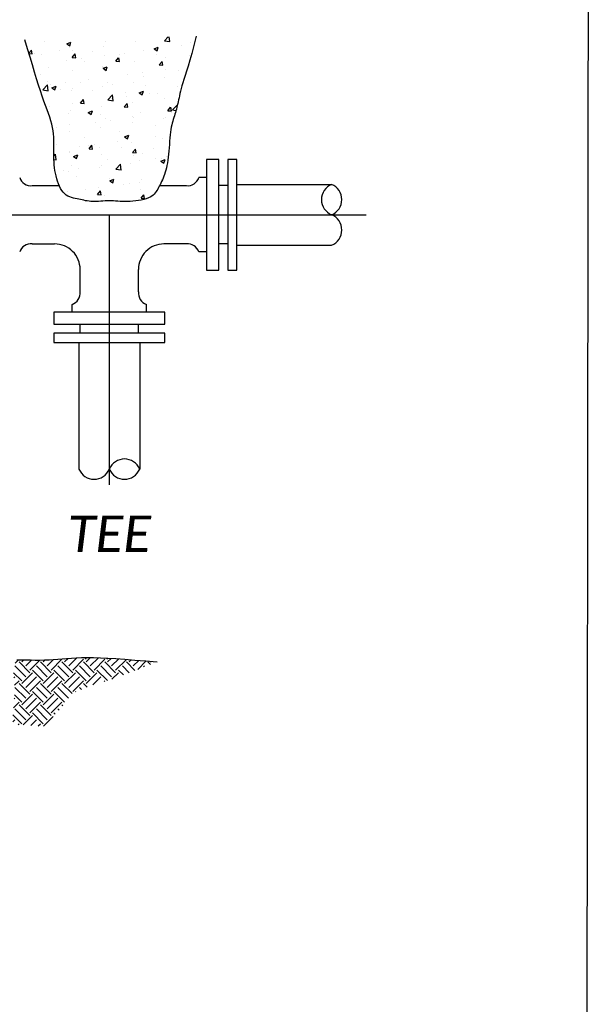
# Model space of a CAD drawing. Header units: feet. Extents: x 100 to 230, y 0 to 21.
# Tile 10 of 31: x 110.14 to 112.32, y 5.81 to 9.58. Entities that reach past the tile are written whole.
import ezdxf

# ---------------------------------------------------------------- set-up
doc = ezdxf.new("R2010")
doc.units = ezdxf.units.FT
doc.header["$MEASUREMENT"] = 0
for name, color, linetype in [('PF_P_Text', 7, 'Continuous'), ('SC_Shading1', 253, 'Continuous'), ('SH_Text', 7, 'Continuous')]:
    doc.layers.add(name, color=color, linetype=linetype)
doc.styles.add('Slanted-Normal', font='calibrii.ttf', dxfattribs={"height": 0.14})

# ---------------------------------------------------------------- blocks, each defined once
blk = doc.blocks.new('*X832')
at = {"color": 0}
for p, q in [((6.6825, 8.1653), (6.6825, 8.1653)), ((6.7752, 8.1565), (6.7927, 8.1632)), ((6.7752, 8.1565), (6.7877, 8.1481)), ((6.7877, 8.1481), (6.7927, 8.1632)), ((6.927, 8.1464), (6.927, 8.1464)), ((6.9337, 8.1659), (6.9337, 8.1659)), ((7.0568, 8.1652), (7.0568, 8.1652)), ((7.1773, 8.1692), (7.193, 8.1855)), ((7.1773, 8.1692), (7.1996, 8.1658)), ((7.1852, 8.1828), (7.1852, 8.1828)), ((7.1996, 8.1658), (7.1973, 8.1856)), ((7.247, 8.1496), (7.247, 8.1496)), ((7.2852, 8.161), (7.2852, 8.161)), ((6.6196, 8.1184), (6.6302, 8.131)), ((6.6202, 8.1164), (6.6331, 8.1153)), ((6.6331, 8.1153), (6.6302, 8.131)), ((6.6421, 8.1158), (6.6421, 8.1158)), ((6.6723, 8.1128), (6.6723, 8.1128)), ((6.7457, 8.1299), (6.7457, 8.1299)), ((6.7879, 8.1408), (6.7879, 8.1408)), ((6.7975, 8.1009), (6.8095, 8.1153)), ((6.8007, 8.1304), (6.8007, 8.1304)), ((6.8124, 8.0996), (6.8095, 8.1153)), ((6.8792, 8.1243), (6.8792, 8.1243)), ((6.9319, 8.1082), (6.9319, 8.1082)), ((6.9936, 8.111), (6.9936, 8.111)), ((7.0126, 8.1187), (7.0126, 8.1187)), ((7.0897, 8.1289), (7.0897, 8.1289)), ((7.1345, 8.1365), (7.152, 8.1432)), ((7.1345, 8.1365), (7.147, 8.1281)), ((7.1394, 8.136), (7.1394, 8.136)), ((7.1461, 8.113), (7.1461, 8.113)), ((7.147, 8.1281), (7.152, 8.1432)), ((7.1523, 8.1372), (7.1523, 8.1372)), ((7.2795, 8.1074), (7.2795, 8.1074)), ((6.7746, 8.0874), (6.7746, 8.0874)), ((6.7975, 8.1009), (6.8124, 8.0996)), ((6.8372, 8.0957), (6.8372, 8.0957)), ((6.8478, 8.0859), (6.8478, 8.0859)), ((6.9768, 8.0852), (6.9888, 8.0996)), ((6.9768, 8.0852), (6.9917, 8.0839)), ((6.9917, 8.0839), (6.9889, 8.0996)), ((7.0538, 8.0819), (7.0538, 8.0819)), ((7.1561, 8.0695), (7.1682, 8.0839)), ((7.1561, 8.0695), (7.1711, 8.0682)), ((7.1711, 8.0682), (7.1682, 8.0839)), ((7.1821, 8.0995), (7.1821, 8.0995)), ((6.6693, 8.0296), (6.6693, 8.0296)), ((6.702, 8.0609), (6.702, 8.0609)), ((6.7976, 8.0472), (6.7976, 8.0472)), ((6.9239, 8.0632), (6.9239, 8.0632)), ((6.9245, 8.0558), (6.942, 8.0625)), ((6.9245, 8.0558), (6.9369, 8.0474)), ((6.9369, 8.0474), (6.942, 8.0625)), ((7.024, 8.0303), (7.024, 8.0303)), ((7.0866, 8.0386), (7.0866, 8.0386)), ((7.1812, 8.051), (7.1812, 8.051)), ((7.2349, 8.0485), (7.2349, 8.0485)), ((6.6769, 7.9671), (6.6963, 7.9874)), ((6.6991, 7.9636), (6.6963, 7.9874)), ((6.697, 8.0022), (6.697, 8.0022)), ((6.7088, 7.9888), (6.7088, 7.9888)), ((6.7714, 7.9971), (6.7714, 7.9971)), ((6.8305, 7.9965), (6.8305, 7.9965)), ((6.8661, 8.0096), (6.8661, 8.0096)), ((6.9433, 7.9985), (6.9433, 7.9985)), ((6.964, 7.9909), (6.964, 7.9909)), ((7.0507, 7.9987), (7.0507, 7.9987)), ((7.0891, 8.0235), (7.0891, 8.0235)), ((7.0974, 7.9853), (7.0974, 7.9853)), ((7.1791, 8.0163), (7.1791, 8.0163)), ((6.6769, 7.9671), (6.6991, 7.9636)), ((6.7144, 7.9752), (6.7319, 7.9819)), ((6.7144, 7.9752), (6.7268, 7.9668)), ((6.7268, 7.9668), (6.7319, 7.9819)), ((6.7498, 7.9686), (6.7498, 7.9686)), ((6.7946, 7.964), (6.7946, 7.964)), ((6.7975, 7.9734), (6.7975, 7.9734)), ((6.8832, 7.963), (6.8832, 7.963)), ((6.9209, 7.98), (6.9209, 7.98)), ((6.9437, 7.9257), (6.9631, 7.946)), ((6.9659, 7.9223), (6.9632, 7.946)), ((7.0167, 7.9573), (7.0167, 7.9573)), ((7.0737, 7.9552), (7.0912, 7.9619)), ((7.0737, 7.9552), (7.0861, 7.9468)), ((7.0861, 7.9468), (7.0912, 7.9619)), ((7.1155, 7.9524), (7.1155, 7.9524)), ((7.1501, 7.9517), (7.1501, 7.9517)), ((7.2309, 7.9796), (7.2309, 7.9796)), ((6.8003, 7.9109), (6.8003, 7.9109)), ((6.8322, 7.9129), (6.8442, 7.9272)), ((6.8322, 7.9129), (6.8471, 7.9116)), ((6.8471, 7.9116), (6.8442, 7.9272)), ((6.9437, 7.9257), (6.9659, 7.9223)), ((6.9582, 7.9317), (6.9582, 7.9317)), ((7.0115, 7.8972), (7.0235, 7.9115)), ((7.0208, 7.94), (7.0208, 7.94)), ((7.0264, 7.8959), (7.0235, 7.9115)), ((7.0477, 7.9155), (7.0477, 7.9155)), ((7.176, 7.9331), (7.176, 7.9331)), ((7.2105, 7.8843), (7.23, 7.9046)), ((7.2302, 7.9029), (7.23, 7.9046)), ((6.7056, 7.8985), (6.7056, 7.8985)), ((6.7808, 7.8695), (6.7808, 7.8695)), ((6.7916, 7.8807), (6.7916, 7.8807)), ((6.8636, 7.8745), (6.8811, 7.8813)), ((6.8636, 7.8745), (6.8761, 7.8662)), ((6.8761, 7.8661), (6.8811, 7.8813)), ((6.9142, 7.8638), (6.9142, 7.8638)), ((6.9178, 7.8967), (6.9178, 7.8967)), ((7.0115, 7.8972), (7.0264, 7.8959)), ((7.0788, 7.8743), (7.0788, 7.8743)), ((7.1908, 7.8815), (7.2028, 7.8959)), ((7.1908, 7.8815), (7.2057, 7.8802)), ((7.2057, 7.8802), (7.2029, 7.8959)), ((7.2076, 7.8746), (7.2076, 7.8746)), ((7.2105, 7.8843), (7.2247, 7.8821)), ((7.2246, 7.8993), (7.2246, 7.8993)), ((6.7872, 7.8243), (6.7872, 7.8243)), ((6.8924, 7.8331), (6.8924, 7.8331)), ((6.933, 7.8493), (6.933, 7.8493)), ((6.955, 7.8414), (6.955, 7.8414)), ((7.0446, 7.8323), (7.0446, 7.8323)), ((7.0477, 7.8582), (7.0477, 7.8582)), ((7.0497, 7.8538), (7.0497, 7.8538)), ((7.173, 7.8499), (7.173, 7.8499)), ((7.1811, 7.8526), (7.1811, 7.8526)), ((6.7345, 7.8123), (6.7345, 7.8123)), ((6.7885, 7.7975), (6.7885, 7.7975)), ((6.9148, 7.8135), (6.9148, 7.8135)), ((6.9929, 7.7944), (6.9929, 7.7944)), ((7.0129, 7.7739), (7.0304, 7.7806)), ((7.1387, 7.8194), (7.1387, 7.8194)), ((6.7321, 7.7417), (6.7321, 7.7417)), ((6.8471, 7.7694), (6.8471, 7.7694)), ((6.8893, 7.7428), (6.8893, 7.7428)), ((6.9839, 7.7552), (6.9839, 7.7552)), ((7.0129, 7.7739), (7.0253, 7.7655)), ((7.0253, 7.7655), (7.0304, 7.7806)), ((7.0416, 7.749), (7.0416, 7.749)), ((7.1418, 7.776), (7.1418, 7.776)), ((7.17, 7.7666), (7.17, 7.7666)), ((6.722, 7.6947), (6.7295, 7.7025)), ((6.7322, 7.6787), (6.7295, 7.7025)), ((6.7848, 7.7081), (6.7848, 7.7081)), ((6.7855, 7.7143), (6.7855, 7.7143)), ((6.8028, 7.6933), (6.8203, 7.7)), ((6.8152, 7.6849), (6.8203, 7.7)), ((6.8267, 7.7345), (6.8267, 7.7345)), ((6.8655, 7.7361), (6.8655, 7.7361)), ((6.8669, 7.7248), (6.8789, 7.7392)), ((6.8669, 7.7248), (6.8818, 7.7235)), ((6.8818, 7.7235), (6.8789, 7.7392)), ((6.9118, 7.7303), (6.9118, 7.7303)), ((6.9182, 7.7025), (6.9182, 7.7025)), ((6.999, 7.7304), (6.999, 7.7304)), ((7.0462, 7.7091), (7.0582, 7.7235)), ((7.0462, 7.7091), (7.0611, 7.7078)), ((7.0611, 7.7078), (7.0582, 7.7235)), ((7.0883, 7.7069), (7.0883, 7.7069)), ((7.1324, 7.7248), (7.1324, 7.7248)), ((6.7225, 7.6802), (6.7322, 7.6787)), ((6.8028, 7.6933), (6.8152, 7.6849)), ((6.9425, 7.6819), (6.9425, 7.6819)), ((6.9768, 7.6408), (6.9963, 7.6611)), ((6.9991, 7.6373), (6.9963, 7.6611)), ((7.0386, 7.6658), (7.0386, 7.6658)), ((7.0517, 7.6969), (7.0517, 7.6969)), ((7.0761, 7.6774), (7.0761, 7.6774)), ((7.1386, 7.6857), (7.1386, 7.6857)), ((7.1621, 7.6732), (7.1796, 7.68)), ((7.1621, 7.6732), (7.1745, 7.6648)), ((7.1669, 7.6834), (7.1669, 7.6834)), ((7.1745, 7.6648), (7.1796, 7.6799)), ((7.1852, 7.6912), (7.1852, 7.6912)), ((6.7609, 7.6359), (6.7609, 7.6359)), ((6.7824, 7.6311), (6.7824, 7.6311)), ((6.7968, 7.6569), (6.7968, 7.6569)), ((6.8235, 7.6442), (6.8235, 7.6442)), ((6.9087, 7.6471), (6.9087, 7.6471)), ((6.9182, 7.6566), (6.9182, 7.6566)), ((6.9768, 7.6408), (6.9991, 7.6374)), ((6.8158, 7.609), (6.8158, 7.609)), ((6.9493, 7.6034), (6.9493, 7.6034)), ((6.952, 7.5926), (6.9695, 7.5993)), ((6.952, 7.5926), (6.9645, 7.5842)), ((6.9645, 7.5842), (6.9695, 7.5993)), ((7.0103, 7.5788), (7.0103, 7.5788)), ((7.0355, 7.5826), (7.0355, 7.5826)), ((7.0729, 7.5871), (7.0729, 7.5871)), ((7.0827, 7.5977), (7.0827, 7.5977)), ((7.1639, 7.6002), (7.1639, 7.6002)), ((7.1676, 7.5995), (7.1676, 7.5995)), ((6.7794, 7.5479), (6.7794, 7.5479)), ((6.8524, 7.558), (6.8524, 7.558)), ((6.9015, 7.5368), (6.9136, 7.5511)), ((6.9057, 7.5639), (6.9057, 7.5639)), ((6.9165, 7.5355), (6.9136, 7.5511)), ((7.078, 7.5577), (7.078, 7.5577)), ((6.9015, 7.5368), (6.9165, 7.5355)), ((6.9322, 7.5327), (6.9322, 7.5327)), ((7.0809, 7.5211), (7.0929, 7.5355)), ((7.0809, 7.5211), (7.0958, 7.5198)), ((7.0958, 7.5198), (7.0929, 7.5354))]:
    blk.add_line(p, q, dxfattribs=at)
blk = doc.blocks.new('*X833')
at = {"color": 0}
for p, q in [((6.0387, 5.42), (6.052, 5.4333)), ((6.0657, 5.4248), (6.0741, 5.4333)), ((6.0822, 5.4083), (6.1069, 5.433)), ((6.0988, 5.3917), (6.14, 5.4328)), ((6.154, 5.4248), (6.1624, 5.4332)), ((6.1706, 5.4083), (6.197, 5.4347)), ((6.1872, 5.3917), (6.2314, 5.4359)), ((6.2424, 5.4359), (6.2403, 5.4381)), ((6.2424, 5.4248), (6.257, 5.4394)), ((6.259, 5.4083), (6.2924, 5.4417)), ((6.2756, 5.3917), (6.3198, 5.4359)), ((6.3308, 5.4359), (6.324, 5.4427)), ((6.3308, 5.4248), (6.3488, 5.4428)), ((6.3474, 5.4083), (6.3813, 5.4421)), ((6.364, 5.3917), (6.4082, 5.4359)), ((6.4192, 5.4359), (6.4143, 5.4408)), ((6.4192, 5.4248), (6.4341, 5.4397)), ((6.4358, 5.4083), (6.4653, 5.4378)), ((6.4523, 5.3917), (6.4962, 5.4356)), ((6.5076, 5.4248), (6.5167, 5.434)), ((6.5242, 5.4083), (6.5474, 5.4315)), ((6.0822, 5.3641), (6.038, 5.4083)), ((6.0988, 5.3806), (6.0546, 5.4248)), ((6.154, 5.3475), (6.1098, 5.3917)), ((6.1706, 5.3641), (6.1264, 5.4083)), ((6.1872, 5.3806), (6.143, 5.4248)), ((6.2424, 5.3475), (6.1982, 5.3917)), ((6.259, 5.3641), (6.2148, 5.4083)), ((6.2756, 5.3806), (6.2314, 5.4248)), ((6.3308, 5.3475), (6.2866, 5.3917)), ((6.3474, 5.3641), (6.3032, 5.4083)), ((6.364, 5.3806), (6.3198, 5.4248)), ((6.4184, 5.3483), (6.375, 5.3917)), ((6.4358, 5.3641), (6.3916, 5.4083)), ((6.4523, 5.3806), (6.4082, 5.4248)), ((6.4839, 5.3712), (6.4634, 5.3917)), ((6.5078, 5.3804), (6.48, 5.4083)), ((6.5317, 5.3897), (6.4965, 5.4248)), ((6.5431, 5.3941), (6.578, 5.4289)), ((6.5715, 5.4051), (6.5684, 5.4083)), ((6.5954, 5.4144), (6.5849, 5.4248)), ((6.596, 5.4248), (6.5983, 5.4272)), ((6.0657, 5.3475), (6.0324, 5.3807)), ((6.0338, 5.3599), (6.038, 5.3641)), ((6.0657, 5.3364), (6.1098, 5.3806)), ((6.0822, 5.3199), (6.1264, 5.3641)), ((6.154, 5.3364), (6.1982, 5.3806)), ((6.1706, 5.3199), (6.2148, 5.3641)), ((6.2424, 5.3364), (6.2866, 5.3806)), ((6.259, 5.3199), (6.3032, 5.3641)), ((6.3308, 5.3364), (6.375, 5.3806)), ((6.3588, 5.3312), (6.3916, 5.3641)), ((6.4362, 5.3534), (6.4634, 5.3806)), ((6.0364, 5.3293), (6.0546, 5.3475)), ((6.0822, 5.2757), (6.038, 5.3199)), ((6.0988, 5.2923), (6.0546, 5.3364)), ((6.0988, 5.3033), (6.143, 5.3475)), ((6.1706, 5.2757), (6.1264, 5.3199)), ((6.1872, 5.2923), (6.143, 5.3364)), ((6.1872, 5.3033), (6.2314, 5.3475)), ((6.2587, 5.276), (6.2148, 5.3199)), ((6.2731, 5.2947), (6.2314, 5.3364)), ((6.2756, 5.3033), (6.3198, 5.3475)), ((6.3118, 5.3112), (6.3032, 5.3199)), ((6.335, 5.3212), (6.3198, 5.3364)), ((6.4052, 5.3445), (6.4082, 5.3475)), ((6.0348, 5.2724), (6.038, 5.2757)), ((6.0657, 5.2591), (6.0357, 5.289)), ((6.0657, 5.2481), (6.1098, 5.2923)), ((6.0822, 5.2315), (6.1264, 5.2757)), ((6.154, 5.2591), (6.1098, 5.3033)), ((6.154, 5.2481), (6.1982, 5.2923)), ((6.1706, 5.2315), (6.2148, 5.2757)), ((6.2424, 5.2591), (6.1982, 5.3033)), ((6.2886, 5.3013), (6.2866, 5.3033)), ((6.0322, 5.2367), (6.0546, 5.2591)), ((6.0822, 5.1873), (6.038, 5.2315)), ((6.0988, 5.2039), (6.0546, 5.2481)), ((6.0988, 5.2149), (6.143, 5.2591)), ((6.1706, 5.1873), (6.1264, 5.2315)), ((6.1872, 5.2039), (6.143, 5.2481)), ((6.1872, 5.2149), (6.2314, 5.2591)), ((6.2202, 5.2261), (6.2148, 5.2315)), ((6.2346, 5.2448), (6.2314, 5.2481)), ((6.0292, 5.1784), (6.038, 5.1873)), ((6.0657, 5.1707), (6.0298, 5.2066)), ((6.0715, 5.1655), (6.1098, 5.2039)), ((6.1028, 5.1636), (6.1264, 5.1873)), ((6.154, 5.1707), (6.1098, 5.2149)), ((6.1549, 5.1606), (6.1946, 5.2002)), ((6.2037, 5.2094), (6.1982, 5.2149)), ((6.0506, 5.1667), (6.0546, 5.1707)), ((6.1341, 5.1618), (6.143, 5.1707))]:
    blk.add_line(p, q, dxfattribs=at)

msp = doc.modelspace()

# ---------------------------------------------------------------- linework, layer by layer
at = {"layer": 'SH_Text'}
for p, q in [((110.854, 9.0462), (110.854, 8.6218)), ((110.9005, 9.0462), (110.854, 9.0462)), ((110.9005, 8.6218), (110.9005, 9.0462)), ((110.9354, 9.0462), (110.9354, 8.6218)), ((110.9703, 9.0462), (110.9354, 9.0462)), ((110.9703, 8.6218), (110.9703, 9.0462)), ((110.854, 8.9764), (110.8248, 8.9764)), ((110.1864, 8.9457), (110.29, 8.9457)), ((110.6743, 8.9457), (110.777, 8.9457)), ((110.9354, 8.9457), (110.9005, 8.9457)), ((110.9703, 8.9504), (111.333, 8.9504)), ((109.4912, 8.834), (111.4648, 8.834)), ((110.4817, 8.834), (110.4817, 7.7996)), ((110.1864, 8.7223), (110.2723, 8.7223)), ((110.777, 8.7223), (110.6911, 8.7223)), ((110.9354, 8.7223), (110.9005, 8.7223)), ((110.9703, 8.7177), (111.333, 8.7177)), ((110.854, 8.6916), (110.8248, 8.6916)), ((110.37, 8.5387), (110.37, 8.6246)), ((110.5934, 8.5387), (110.5934, 8.6246)), ((110.854, 8.6218), (110.9005, 8.6218)), ((110.9354, 8.6218), (110.9703, 8.6218)), ((110.3393, 8.4617), (110.3393, 8.4909)), ((110.6241, 8.4617), (110.6241, 8.4909)), ((110.6939, 8.4617), (110.2695, 8.4617)), ((110.2695, 8.4617), (110.2695, 8.4152)), ((110.6939, 8.4152), (110.6939, 8.4617)), ((110.2695, 8.4152), (110.6939, 8.4152)), ((110.37, 8.3803), (110.37, 8.4152)), ((110.5934, 8.3803), (110.5934, 8.4152)), ((110.6939, 8.3803), (110.2695, 8.3803)), ((110.2695, 8.3803), (110.2695, 8.3454)), ((110.6939, 8.3454), (110.6939, 8.3803)), ((110.2695, 8.3454), (110.6939, 8.3454)), ((110.3653, 8.3454), (110.3653, 7.8599)), ((110.598, 8.3454), (110.598, 7.8599))]:
    msp.add_line(p, q, dxfattribs=at)
msp.add_lwpolyline([(102.9587, 12.1317), (102.9445, 0.2534), (112.3055, 0.2466), (112.3197, 12.1249)], close=True, dxfattribs=at)
for points in [[(110.8145, 9.5182), (110.8055, 9.483), (110.7973, 9.4524), (110.7899, 9.4261), (110.7833, 9.4035), (110.7773, 9.3841), (110.772, 9.3673), (110.7674, 9.3527), (110.7633, 9.3398), (110.7599, 9.3281), (110.757, 9.3174), (110.7545, 9.3076), (110.7523, 9.2985), (110.7504, 9.2901), (110.7487, 9.2822), (110.7471, 9.2746), (110.7455, 9.2673), (110.7439, 9.2601), (110.7422, 9.2531), (110.7404, 9.2461), (110.7386, 9.2393), (110.7368, 9.2325), (110.7349, 9.2258), (110.7329, 9.2192), (110.7309, 9.2127), (110.7288, 9.2062), (110.7268, 9.1996), (110.7247, 9.1928), (110.7228, 9.1857), (110.7209, 9.1781), (110.7191, 9.1699), (110.7175, 9.1609), (110.716, 9.151), (110.7148, 9.1402), (110.7137, 9.1286), (110.7127, 9.1164), (110.7117, 9.1038), (110.7108, 9.0911), (110.7098, 9.0784), (110.7087, 9.0661), (110.7074, 9.0543), (110.706, 9.0431), (110.7043, 9.0327), (110.7025, 9.0229), (110.7005, 9.0137), (110.6983, 9.005), (110.6959, 8.9968), (110.6934, 8.989), (110.6908, 8.9816), (110.688, 8.9745), (110.6851, 8.9678), (110.6822, 8.9613), (110.6792, 8.9551), (110.6762, 8.9492), (110.6731, 8.9435), (110.6701, 8.938), (110.6671, 8.9327), (110.6641, 8.9276), (110.6611, 8.9227), (110.6578, 8.918), (110.654, 8.9135), (110.6497, 8.9094), (110.6446, 8.9055), (110.6387, 8.9018), (110.6316, 8.8985), (110.6234, 8.8956), (110.6141, 8.893), (110.6041, 8.8907), (110.5936, 8.8888), (110.5827, 8.8873), (110.5718, 8.8861), (110.5611, 8.8853), (110.5507, 8.8849), (110.5409, 8.8849), (110.5316, 8.8852), (110.5228, 8.8856), (110.5143, 8.8862), (110.506, 8.8868), (110.4979, 8.8874), (110.4899, 8.8878), (110.4818, 8.888), (110.4737, 8.8878), (110.4654, 8.8874), (110.4572, 8.8868), (110.449, 8.8862), (110.4409, 8.8856), (110.433, 8.8852), (110.4253, 8.8849), (110.4179, 8.8849), (110.4109, 8.8853), (110.4041, 8.886), (110.3975, 8.887), (110.391, 8.8882), (110.3846, 8.8896), (110.3782, 8.891), (110.3717, 8.8924), (110.3651, 8.8938), (110.3582, 8.8951), (110.3512, 8.8965), (110.3441, 8.8981), (110.3371, 8.9), (110.3302, 8.9024), (110.3234, 8.9055), (110.317, 8.9094), (110.3109, 8.9143), (110.3052, 8.9203), (110.3, 8.9272), (110.2953, 8.935), (110.2909, 8.9436), (110.287, 8.9527), (110.2836, 8.9624), (110.2805, 8.9724), (110.2779, 8.9827), (110.2756, 8.9931), (110.2737, 9.0037), (110.2722, 9.0143), (110.271, 9.0252), (110.2701, 9.0362), (110.2695, 9.0474), (110.2692, 9.0588), (110.2691, 9.0704), (110.2691, 9.0822), (110.2693, 9.0942), (110.2694, 9.1064), (110.2694, 9.1187), (110.269, 9.1311), (110.2682, 9.1436), (110.2668, 9.1562), (110.2647, 9.1688), (110.2618, 9.1815), (110.2581, 9.1944), (110.2538, 9.2077), (110.2489, 9.2217), (110.2434, 9.2366), (110.2375, 9.2525), (110.2313, 9.2697), (110.2247, 9.2884), (110.2179, 9.3088), (110.2109, 9.3309), (110.2035, 9.3549), (110.1957, 9.3807), (110.1873, 9.4085), (110.1784, 9.4383), (110.1689, 9.4701), (110.1586, 9.504)], [(110.1281, 7.1291), (110.1453, 7.1291), (110.1628, 7.129), (110.1805, 7.1288), (110.1983, 7.1287), (110.2161, 7.1287), (110.2336, 7.1289), (110.2509, 7.1294), (110.2677, 7.1303), (110.2844, 7.1315), (110.3012, 7.1329), (110.3184, 7.1343), (110.3364, 7.1357), (110.3554, 7.1368), (110.3757, 7.1377), (110.3976, 7.138), (110.4215, 7.1379), (110.4475, 7.1371), (110.476, 7.1358), (110.5072, 7.134), (110.5415, 7.1316), (110.579, 7.1287), (110.62, 7.1253), (110.6648, 7.1214)]]:
    msp.add_lwpolyline(points, dxfattribs=at)
for centre, radius, start, end in [((110.1818, 8.9911), 0.0456, 198.7409, 275.7915), ((110.7816, 8.9911), 0.0456, 264.2085, 341.2591), ((111.3571, 8.8922), 0.063, 112.5, 247.5), ((111.3089, 8.8922), 0.063, 292.5, 67.5), ((111.3089, 8.7758), 0.063, 292.5, 67.5), ((110.1818, 8.677), 0.0456, 84.2085, 161.2591), ((110.2723, 8.6246), 0.0977, 359.9998, 90.0002), ((110.6911, 8.6246), 0.0977, 89.9998, 180.0002), ((110.7816, 8.677), 0.0456, 18.7409, 95.7915), ((110.3246, 8.5341), 0.0456, 288.7409, 5.7915), ((110.6387, 8.5341), 0.0456, 174.2085, 251.2591), ((110.5399, 7.8358), 0.063, 22.5, 157.5), ((110.4235, 7.884), 0.063, 202.5, 337.5), ((110.5399, 7.884), 0.063, 202.5, 337.5)]:
    msp.add_arc(centre, radius, start, end, dxfattribs=at)

# ---------------------------------------------------------------- block references
at = {"layer": 'SC_Shading1', "xscale": 0.9307031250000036, "yscale": 0.9307031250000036, "zscale": 0.9307031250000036}
for name, p in [('*X832', (104.013, 1.8976)), ('*X833', (104.5009, 2.0723))]:
    msp.add_blockref(name, p, dxfattribs=at)

# ---------------------------------------------------------------- texts
at = {"layer": 'PF_P_Text', "insert": (110.4817, 7.6121), "char_height": 0.14, "width": 0.372216, "attachment_point": 5, "style": 'Slanted-Normal'}
msp.add_mtext('TEE', dxfattribs=at)

doc.saveas('drawing.dxf')
